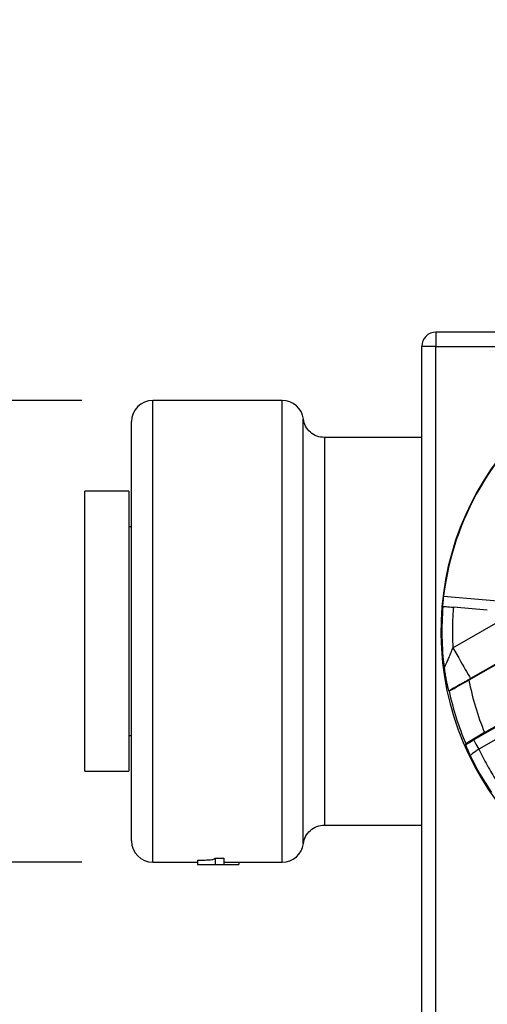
# Model space of a CAD drawing. Header units: inches. Extents: x 0.5 to 21.5, y 0.5 to 16.5.
# Tile 7 of 23: x 4.9 to 5.6, y 13.6 to 15. Entities that reach past the tile are written whole.
import ezdxf

# ---------------------------------------------------------------- set-up
doc = ezdxf.new("R2010")
doc.units = ezdxf.units.IN
doc.header["$LTSCALE"] = 2
doc.header["$MEASUREMENT"] = 0
doc.layers.add('DIMENSIONS', color=140, linetype='Continuous', lineweight=25)
doc.styles.add('SLDTEXTSTYLE0', font='TXT', dxfattribs={"width": 0.7})
doc.dimstyles.new('SLDDIMSTYLE0', dxfattribs={"dimtxt": 0.169922, "dimasz": 0.26, "dimexe": 0, "dimexo": 0.0625, "dimgap": 0.04248, "dimtad": 0, "dimtih": 1, "dimtoh": 1, "dimrnd": 1e-09, "dimdsep": 46, "dimtxsty": 'SLDTEXTSTYLE0', "dimsah": 1, "dimcen": 0.09, "dimadec": 0, "dimazin": 2, "dimtfac": 1, "dimtofl": 0, "dimtmove": 0, "dimatfit": 3, "dimfxl": 0, "dimfrac": 2, "dimtolj": 1, "dimtzin": 12, "dimarcsym": 0})

# ---------------------------------------------------------------- blocks, each defined once
blk = doc.blocks.new('_D_9')
at = {"layer": 'DIMENSIONS'}
for p, q in [((2.9643, 15.0356), (2.9072, 15.0356)), ((2.9072, 15.0356), (2.9072, 14.7655)), ((3.4692, 15.0356), (3.5263, 15.0356)), ((3.5263, 15.0356), (3.5263, 14.7655)), ((3.7117, 15.0356), (4.2117, 15.0356)), ((4.2117, 15.0356), (4.2117, 14.4474)), ((2.9072, 14.7655), (2.9643, 14.7655)), ((3.5263, 14.7655), (3.4692, 14.7655)), ((5.02, 14.4474), (3.9617, 14.4474)), ((4.2117, 14.4474), (4.2117, 13.7944)), ((5.02, 13.7944), (3.9617, 13.7944))]:
    blk.add_line(p, q, dxfattribs=at)
for points in [[(4.2117, 14.4474), (4.1717, 14.1874), (4.2517, 14.1874)], [(4.2117, 13.7944), (4.2517, 14.0544), (4.1717, 14.0544)]]:
    blk.add_solid(points, dxfattribs=at)
at = {"layer": 'DIMENSIONS', "char_height": 0.16667, "attachment_point": 1, "style": 'SLDTEXTSTYLE0'}
for s, insert in [('%%c', (2.836, 15.2885)), ('0.65', (3.0926, 15.2885)), ('16.6', (2.9643, 14.9804))]:
    blk.add_mtext(s, dxfattribs=dict(at, insert=insert))

msp = doc.modelspace()

# ---------------------------------------------------------------- linework, layer by layer
for p, q in [((5.52, 14.5439), (5.52, 14.5239)), ((6.346, 14.5439), (5.52, 14.5439)), ((5.5, 13.4639), (5.5, 14.5239)), ((5.52, 14.5239), (5.5, 14.5239)), ((5.52, 13.4639), (5.52, 14.5239)), ((5.52, 14.5239), (5.8837, 14.5239)), ((5.303, 14.4474), (5.12, 14.4474)), ((5.12, 13.7944), (5.12, 14.4474)), ((5.303, 13.7944), (5.303, 14.4474)), ((5.5, 14.3949), (5.3625, 14.3949)), ((5.086, 14.3189), (5.024, 14.3189)), ((5.024, 14.1209), (5.024, 14.3189)), ((5.086, 14.3189), (5.086, 14.1209)), ((5.09, 14.2684), (5.086, 14.2684)), ((5.5307, 14.1708), (5.6238, 14.1626)), ((5.544, 14.0974), (5.6663, 14.168)), ((5.5926, 14.1506), (5.5448, 14.1548)), ((5.024, 13.9229), (5.024, 14.1209)), ((5.086, 14.1209), (5.086, 13.9229)), ((5.7068, 14.1327), (5.5667, 14.0518)), ((5.7061, 14.1332), (5.569, 14.0541)), ((5.5382, 14.0365), (5.5387, 14.0363)), ((5.5888, 13.9777), (5.6664, 14.0225)), ((5.5733, 13.9672), (5.6671, 14.0214)), ((5.6746, 14.0084), (5.5808, 13.9542)), ((5.086, 13.9734), (5.09, 13.9734)), ((5.5888, 13.9777), (5.5624, 13.9619)), ((5.5624, 13.9619), (5.5619, 13.9606)), ((5.024, 13.9229), (5.086, 13.9229)), ((5.3625, 13.8469), (5.5, 13.8469)), ((5.208, 13.8), (5.2204, 13.8)), ((5.208, 13.8), (5.208, 13.7909)), ((5.2204, 13.8), (5.2204, 13.7909)), ((5.12, 13.7944), (5.1832, 13.7944)), ((5.1832, 13.7973), (5.1832, 13.7909)), ((5.208, 13.7909), (5.2204, 13.7909)), ((5.2204, 13.7944), (5.303, 13.7944)), ((5.2204, 13.7909), (5.2417, 13.7909)), ((5.2417, 13.7944), (5.2417, 13.7909))]:
    msp.add_line(p, q)
for centre, radius, start, end in [((5.52, 14.5239), 0.02, 90, 180), ((5.933, 14.1209), 0.406, 96.9695, 83.0305), ((5.12, 14.4174), 0.03, 90, 180), ((5.303, 14.4174), 0.03, 7.1272, 90), ((5.933, 14.1209), 0.4053, 127.0823, 172.9177), ((5.933, 14.1209), 0.4046, 175, 187.3264), ((5.933, 14.1209), 0.3728, 190.6713, 202.5823), ((5.933, 14.1209), 0.4033, 192.1074, 203.2214), ((5.933, 14.1209), 0.4046, 205.7299, 214.2701), ((5.12, 13.8244), 0.03, 180, 270), ((5.303, 13.8244), 0.03, 270, 352.8314)]:
    msp.add_arc(centre, radius, start, end)
for points, knots in [([(5.09, 13.8244), (5.09, 13.8244), (5.09, 13.8556), (5.09, 13.9668), (5.09, 14.0422), (5.09, 14.1995), (5.09, 14.2749), (5.09, 14.3861), (5.09, 14.4174), (5.09, 14.4174)], [0, 0, 0, 0, 0.25, 0.25, 0.5, 0.5, 0.75, 0.75, 1, 1, 1, 1]), ([(5.3625, 14.3949), (5.3589, 14.3953), (5.3517, 14.3961), (5.3423, 14.4019), (5.3352, 14.4105), (5.3336, 14.4176), (5.3327, 14.4211)], [0, 0, 0, 0, 0.249954, 0.499919, 0.749681, 1, 1, 1, 1]), ([(5.3327, 13.8206), (5.3327, 13.8207), (5.3327, 13.8207), (5.3327, 13.8214), (5.3327, 13.8224), (5.3327, 13.8239), (5.3327, 13.8258), (5.3327, 13.8281), (5.3327, 13.8307), (5.3327, 13.8338), (5.3327, 13.8373), (5.3327, 13.8412), (5.3327, 13.8455), (5.3327, 13.8502), (5.3327, 13.8552), (5.3327, 13.8607), (5.3327, 13.8664), (5.3327, 13.8726), (5.3327, 13.879), (5.3327, 13.8859), (5.3327, 13.893), (5.3327, 13.9005), (5.3327, 13.9136), (5.3327, 13.9457), (5.3327, 13.9972), (5.3327, 14.0616), (5.3327, 14.1108), (5.3327, 14.1501), (5.3327, 14.189), (5.3327, 14.2363), (5.3327, 14.2886), (5.3327, 14.3385), (5.3327, 14.3751), (5.3327, 14.3971), (5.3327, 14.4082), (5.3327, 14.4148), (5.3327, 14.4187), (5.3327, 14.4207), (5.3327, 14.421), (5.3327, 14.4211)], [0, 0, 0, 0, 0.011897, 0.023793, 0.03569, 0.047586, 0.059483, 0.071379, 0.083276, 0.095172, 0.107068, 0.118965, 0.130861, 0.142757, 0.154653, 0.166549, 0.178445, 0.190341, 0.202236, 0.214132, 0.226027, 0.237923, 0.249818, 0.286554, 0.374725, 0.437231, 0.499733, 0.531039, 0.562344, 0.624834, 0.687329, 0.749826, 0.829192, 0.8748, 0.90583, 0.933863, 0.958902, 0.980948, 1, 1, 1, 1]), ([(5.3625, 14.3949), (5.3625, 14.3948), (5.3625, 14.3762), (5.3625, 14.2972), (5.3625, 14.1836), (5.3625, 14.0573), (5.3625, 13.9439), (5.3625, 13.8652), (5.3625, 13.8469), (5.3625, 13.8469)], [7.233102, 7.233102, 7.233102, 7.233102, 7.578191, 7.922654, 8.267117, 8.611581, 8.956044, 9.300507, 9.64497, 9.64497, 9.64497, 9.64497]), ([(5.5307, 14.1708), (5.5302, 14.1666), (5.5298, 14.1626), (5.5295, 14.1575), (5.5294, 14.1562), (5.5295, 14.1562)], [0, 0, 0, 0, 0.5, 0.5, 1, 1, 1, 1]), ([(5.5299, 14.1561), (5.5299, 14.1561), (5.5316, 14.156), (5.5371, 14.1555), (5.5409, 14.1552), (5.5448, 14.1548)], [0, 0, 0, 0, 0.5, 0.5, 1, 1, 1, 1]), ([(5.5448, 14.1548), (5.5445, 14.151), (5.5439, 14.1434), (5.5434, 14.1319), (5.5433, 14.1204), (5.5434, 14.1089), (5.5438, 14.1012), (5.544, 14.0974)], [0, 0, 0, 0, 0.200174, 0.400087, 0.599913, 0.799826, 1, 1, 1, 1]), ([(5.5316, 14.0693), (5.5317, 14.0693), (5.5317, 14.0693), (5.532, 14.0698), (5.5324, 14.0706), (5.533, 14.0717), (5.5337, 14.0732), (5.5346, 14.0749), (5.536, 14.0779), (5.538, 14.0827), (5.5409, 14.0895), (5.5429, 14.0946), (5.544, 14.0974)], [0, 0, 0, 0, 0.046117, 0.093477, 0.143521, 0.197462, 0.256253, 0.320607, 0.391043, 0.556987, 0.759834, 1, 1, 1, 1]), ([(5.544, 14.0974), (5.5514, 14.0846), (5.5643, 14.0624), (5.5689, 14.0543), (5.569, 14.0541)], [0, 0, 0, 0, 0.571429, 1, 1, 1, 1]), ([(5.5316, 14.0693), (5.5319, 14.0678), (5.5323, 14.0648), (5.5329, 14.0607), (5.5336, 14.0568), (5.5342, 14.0532), (5.5349, 14.05), (5.5357, 14.0462), (5.5365, 14.0424), (5.5373, 14.0391), (5.538, 14.0369), (5.5381, 14.0366), (5.5382, 14.0365)], [0, 0, 0, 0, 0.077744, 0.154207, 0.229839, 0.305102, 0.380468, 0.456407, 0.592675, 0.728402, 0.864709, 1, 1, 1, 1]), ([(5.569, 14.0541), (5.5676, 14.0533), (5.5648, 14.0516), (5.5606, 14.0492), (5.5546, 14.0458), (5.547, 14.0415), (5.5412, 14.0382), (5.5382, 14.0365)], [0, 0, 0, 0, 0.13314, 0.266305, 0.400003, 0.694568, 1, 1, 1, 1]), ([(5.5619, 13.9606), (5.5629, 13.9611), (5.5647, 13.9622), (5.5675, 13.9638), (5.5704, 13.9655), (5.5723, 13.9666), (5.5733, 13.9672)], [0, 0, 0, 0, 0.25683, 0.507105, 0.753794, 1, 1, 1, 1]), ([(5.5619, 13.9606), (5.5619, 13.9605), (5.562, 13.9604), (5.5621, 13.9599), (5.5624, 13.9591), (5.5629, 13.958), (5.5634, 13.9567), (5.5641, 13.955), (5.565, 13.9528), (5.566, 13.9507), (5.5671, 13.9481), (5.5679, 13.9464), (5.5685, 13.9452)], [0, 0, 0, 0, 0.077222, 0.156346, 0.238508, 0.324721, 0.415868, 0.512693, 0.625429, 0.755266, 0.832224, 1, 1, 1, 1]), ([(5.5808, 13.9542), (5.5771, 13.9517), (5.5707, 13.9472), (5.5685, 13.9453), (5.5685, 13.9452)], [0.4795714, 0.4795714, 0.4795714, 0.4795714, 0.5473464, 0.5981776, 0.5981776, 0.5981776, 0.5981776]), ([(5.5808, 13.9542), (5.5826, 13.9504), (5.5863, 13.9428), (5.5923, 13.9315), (5.5987, 13.9205), (5.6054, 13.9097), (5.6102, 13.9027), (5.6125, 13.8992)], [0, 0, 0, 0, 0.2002135, 0.4001068, 0.5998932, 0.7997865, 1, 1, 1, 1]), ([(5.3327, 13.8206), (5.3336, 13.8242), (5.3352, 13.8312), (5.3423, 13.8398), (5.3517, 13.8457), (5.3589, 13.8465), (5.3625, 13.8469)], [0, 0, 0, 0, 0.250337, 0.500091, 0.750042, 1, 1, 1, 1]), ([(5.1832, 13.7973), (5.186, 13.7973), (5.1889, 13.7973), (5.1945, 13.7974), (5.1973, 13.7975), (5.2012, 13.7978), (5.2024, 13.7979), (5.2045, 13.7982), (5.2053, 13.7984), (5.2072, 13.799), (5.2077, 13.7995), (5.208, 13.8)], [0, 0, 0, 0, 0.25, 0.25, 0.5, 0.5, 0.625, 0.625, 0.75, 0.75, 1, 1, 1, 1]), ([(5.1832, 13.7909), (5.1914, 13.7909), (5.1975, 13.7909), (5.2052, 13.7909), (5.2074, 13.7909), (5.208, 13.7909)], [0, 0, 0, 0, 1, 1, 2, 2, 2, 2])]:
    msp.add_open_spline(points, degree=3, knots=knots)
for points in [[(5.5387, 14.0363), (5.548, 14.0415), (5.5573, 14.0466), (5.5667, 14.0518)], [(5.5733, 13.9672), (5.5733, 13.9671), (5.575, 13.9643), (5.5788, 13.9576), (5.5808, 13.9542)]]:
    msp.add_open_spline(points, degree=3)

# ---------------------------------------------------------------- dimensions: what is measured, and where the dimension line sits
at = {"layer": 'DIMENSIONS'}
dim = msp.add_linear_dim(base=(4.2117, 13.7944), p1=(5.12, 14.4474), p2=(5.12, 13.7944), angle=90, text='%%c<>', dimstyle='SLDDIMSTYLE0', dxfattribs=at)
dim.commit()
dim.dimension.update_dxf_attribs({"geometry": '_D_9', "text_midpoint": (4.2117, 15.0356), "dimtype": 160})

doc.saveas('drawing.dxf')
